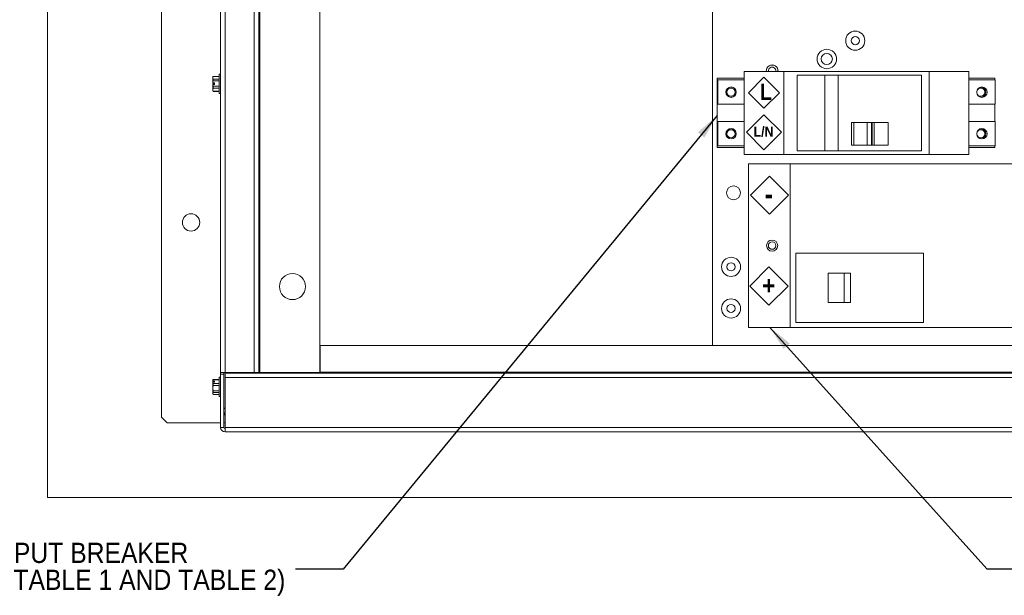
# Paper-space layout '5' of a CAD drawing. Header units: inches. Extents: x 1 to 109, y 1 to 85.
# Tile 7 of 26: x 26 to 52, y 40 to 55. Entities that reach past the tile are written whole.
import ezdxf

# ---------------------------------------------------------------- set-up
doc = ezdxf.new("R2010")
doc.units = ezdxf.units.IN
doc.header["$MEASUREMENT"] = 0
doc.styles.add('SLDTEXTSTYLE0', font='GOTHIC.TTF', dxfattribs={"width": 0.913})
doc.styles.add('SLDTEXTSTYLE1', font='GOTHICB.TTF', dxfattribs={"width": 0.913})
doc.styles.get("Standard").update_dxf_attribs({"font": 'GOTHIC.TTF'})
doc.dimstyles.new('SLDDIMSTYLE4', dxfattribs={"dimtxt": 0.18, "dimasz": 0.65, "dimexe": 0, "dimexo": 0.0625, "dimgap": 0, "dimtad": 0, "dimtih": 1, "dimtoh": 1, "dimdec": 0, "dimrnd": 1e-09, "dimzin": 0, "dimdsep": 46, "dimtxsty": 'Standard', "dimsah": 1, "dimcen": 0.09, "dimadec": 0, "dimazin": 0, "dimtfac": 0.65, "dimtdec": 0, "dimtofl": 0, "dimtmove": 0, "dimatfit": 3, "dimfxl": 1, "dimfrac": 2, "dimtolj": 1, "dimtzin": 0, "dimarcsym": 0})

# ---------------------------------------------------------------- blocks, each defined once
blk = doc.blocks.new('SW_NOTE_29')
at = {"color": 0, "linetype": 'Continuous', "lineweight": 0, "ltscale": 5}
for p, q in [((-0.367, 0.373), (0.125, 0.865)), ((0.125, 0.865), (0.616, 0.373)), ((0.125, -0.118), (-0.367, 0.373)), ((0.616, 0.373), (0.125, -0.118))]:
    blk.add_line(p, q, dxfattribs=at)
at = {"color": 0, "linetype": 'Continuous', "lineweight": 0, "ltscale": 5, "insert": (0, 0.665), "char_height": 0.521, "attachment_point": 1, "style": 'SLDTEXTSTYLE1'}
blk.add_mtext('-', dxfattribs=at)
blk = doc.blocks.new('SW_NOTE_30')
at = {"color": 0, "linetype": 'Continuous', "lineweight": 0, "ltscale": 5}
for p, q in [((-0.317, 0.348), (0.174, 0.84)), ((0.174, 0.84), (0.666, 0.348)), ((0.174, -0.143), (-0.317, 0.348)), ((0.666, 0.348), (0.174, -0.143))]:
    blk.add_line(p, q, dxfattribs=at)
at = {"color": 0, "linetype": 'Continuous', "lineweight": 0, "ltscale": 5, "insert": (0, 0.599), "char_height": 0.469, "attachment_point": 1, "style": 'SLDTEXTSTYLE1'}
blk.add_mtext('+', dxfattribs=at)
blk = doc.blocks.new('SW_NOTE_31')
at = {"color": 0, "linetype": 'Continuous', "lineweight": 0, "ltscale": 5}
for p, q in [((-0.296, 0.299), (0.105, 0.7)), ((0.105, 0.7), (0.506, 0.299)), ((0.105, -0.102), (-0.296, 0.299)), ((0.506, 0.299), (0.105, -0.102))]:
    blk.add_line(p, q, dxfattribs=at)
at = {"color": 0, "linetype": 'Continuous', "lineweight": 0, "ltscale": 5, "insert": (0, 0.532), "char_height": 0.417, "attachment_point": 1, "style": 'SLDTEXTSTYLE1'}
blk.add_mtext('L', dxfattribs=at)
blk = doc.blocks.new('SW_NOTE_32')
at = {"color": 0, "linetype": 'Continuous', "lineweight": 0, "ltscale": 5}
for p, q in [((-0.185, 0.187), (0.267, 0.64)), ((0.267, 0.64), (0.72, 0.187)), ((0.267, -0.266), (-0.185, 0.187)), ((0.72, 0.187), (0.267, -0.266))]:
    blk.add_line(p, q, dxfattribs=at)
at = {"color": 0, "linetype": 'Continuous', "lineweight": 0, "ltscale": 5, "insert": (0, 0.333), "char_height": 0.2604, "attachment_point": 1, "style": 'SLDTEXTSTYLE1'}
blk.add_mtext('L/N', dxfattribs=at)
blk = doc.blocks.new('SW_NOTE_34')
at = {"color": 0, "linetype": 'Continuous', "lineweight": 0, "ltscale": 5, "char_height": 0.52083, "attachment_point": 2, "style": 'SLDTEXTSTYLE0'}
for s, insert in [('AC INPUT BREAKER', (-5.849, 0.682)), ('(SEE NOTE 2, TABLE 1 AND TABLE 2)', (-5.914, -0.012))]:
    blk.add_mtext(s, dxfattribs=dict(at, insert=insert))

psp = doc.layouts.new('5')

# ---------------------------------------------------------------- linework, layer by layer
at = {"color": 7, "linetype": 'Continuous', "lineweight": 0, "ltscale": 5}
for p, q in [((26.984, 80.296), (26.984, 42.241)), ((26.984, 42.241), (71.003, 42.241))]:
    psp.add_line(p, q, dxfattribs=at)
at = {"color": 7, "linetype": 'Continuous', "lineweight": 15, "ltscale": 5}
for p, q in [((29.919, 44.306), (29.919, 68.774)), ((31.44, 45.458), (31.44, 67.936)), ((31.554, 45.458), (31.554, 67.936)), ((32.305, 45.458), (32.305, 67.936)), ((32.419, 67.936), (32.419, 45.458)), ((32.447, 45.458), (32.447, 67.936)), ((33.99, 45.458), (33.99, 67.936)), ((44.097, 58.979), (44.097, 46.158)), ((44.911, 51.073), (44.911, 53.216)), ((44.911, 53.216), (45.933, 53.216)), ((45.933, 53.216), (45.933, 51.073)), ((49.676, 53.216), (45.933, 53.216)), ((49.676, 51.073), (49.676, 53.216)), ((49.676, 53.216), (50.697, 53.216)), ((50.697, 51.073), (50.697, 53.216)), ((31.245, 53.084), (31.239, 53.071)), ((31.245, 53.083), (31.239, 53.051)), ((31.239, 53.051), (31.239, 53.071)), ((31.239, 53.051), (31.245, 53.019)), ((31.239, 52.924), (31.239, 53.051)), ((31.4, 53.084), (31.245, 53.084)), ((31.245, 53.084), (31.245, 53.083)), ((31.4, 53.083), (31.245, 53.083)), ((31.245, 53.019), (31.245, 52.972)), ((31.245, 53.019), (31.4, 53.019)), ((31.4, 52.972), (31.245, 52.972)), ((31.44, 53.141), (31.4, 53.141)), ((31.4, 53.141), (31.4, 52.644)), ((44.218, 53.037), (44.218, 51.252)), ((44.911, 53.037), (44.218, 53.037)), ((44.233, 52.995), (44.233, 52.369)), ((44.911, 52.995), (44.233, 52.995)), ((46.276, 53.116), (46.276, 51.173)), ((46.99, 53.116), (46.276, 53.116)), ((46.99, 53.116), (46.99, 51.173)), ((47.333, 53.116), (46.99, 53.116)), ((47.333, 51.173), (47.333, 53.116)), ((49.476, 53.116), (47.333, 53.116)), ((49.476, 53.116), (49.476, 51.173)), ((51.361, 53.037), (50.697, 53.037)), ((50.697, 52.995), (51.376, 52.995)), ((51.361, 52.995), (51.361, 53.037)), ((51.376, 52.995), (51.376, 52.369)), ((31.279, 52.924), (31.239, 52.924)), ((31.239, 52.924), (31.239, 52.924)), ((31.239, 52.924), (31.239, 52.905)), ((31.239, 52.905), (31.239, 52.905)), ((31.279, 52.905), (31.239, 52.905)), ((31.239, 52.742), (31.239, 52.879)), ((31.239, 52.879), (31.239, 52.879)), ((31.239, 52.879), (31.245, 52.831)), ((31.279, 52.879), (31.239, 52.879)), ((31.245, 52.781), (31.239, 52.742)), ((31.239, 52.742), (31.245, 52.704)), ((31.239, 52.714), (31.239, 52.742)), ((31.239, 52.714), (31.245, 52.7)), ((31.245, 52.831), (31.245, 52.781)), ((31.245, 52.831), (31.4, 52.831)), ((31.4, 52.781), (31.245, 52.781)), ((31.279, 52.879), (31.279, 52.924)), ((31.245, 52.704), (31.4, 52.704)), ((31.245, 52.704), (31.245, 52.7)), ((31.245, 52.7), (31.4, 52.7)), ((31.4, 52.644), (31.44, 52.644)), ((44.233, 52.369), (44.911, 52.369)), ((51.376, 52.369), (50.697, 52.369)), ((51.361, 51.923), (51.361, 52.369)), ((44.233, 51.923), (44.233, 51.297)), ((44.911, 51.923), (44.233, 51.923)), ((47.672, 51.899), (47.672, 51.319)), ((47.672, 51.899), (47.732, 51.899)), ((47.732, 51.899), (47.732, 51.319)), ((48.079, 51.899), (47.732, 51.899)), ((48.079, 51.319), (48.079, 51.899)), ((48.079, 51.899), (48.187, 51.899)), ((48.187, 51.899), (48.187, 51.319)), ((48.202, 51.899), (48.187, 51.899)), ((48.202, 51.319), (48.202, 51.899)), ((48.202, 51.899), (48.206, 51.899)), ((48.206, 51.319), (48.206, 51.899)), ((48.26, 51.899), (48.206, 51.899)), ((48.26, 51.319), (48.26, 51.899)), ((48.26, 51.899), (48.617, 51.899)), ((48.617, 51.899), (48.617, 51.319)), ((50.697, 51.923), (51.376, 51.923)), ((51.376, 51.923), (51.376, 51.297)), ((44.218, 51.252), (44.911, 51.252)), ((44.233, 51.297), (44.911, 51.297)), ((47.732, 51.319), (47.672, 51.319)), ((48.079, 51.319), (47.732, 51.319)), ((48.187, 51.319), (48.079, 51.319)), ((48.202, 51.319), (48.187, 51.319)), ((48.206, 51.319), (48.202, 51.319)), ((48.26, 51.319), (48.206, 51.319)), ((48.617, 51.319), (48.26, 51.319)), ((51.376, 51.297), (50.697, 51.297)), ((50.697, 51.251), (51.361, 51.251)), ((51.361, 51.251), (51.361, 51.297)), ((44.911, 51.073), (45.933, 51.073)), ((45.933, 51.073), (49.676, 51.073)), ((46.276, 51.173), (46.99, 51.173)), ((46.99, 51.173), (47.333, 51.173)), ((47.333, 51.173), (49.476, 51.173)), ((49.676, 51.073), (50.697, 51.073)), ((45.026, 50.836), (45.026, 46.622)), ((45.026, 50.836), (46.097, 50.836)), ((51.811, 50.836), (46.097, 50.836)), ((46.097, 50.836), (46.097, 46.622)), ((46.24, 48.536), (46.24, 46.75)), ((49.526, 48.536), (46.24, 48.536)), ((49.526, 46.75), (49.526, 48.536)), ((47.077, 47.265), (47.077, 48.022)), ((47.485, 48.022), (47.077, 48.022)), ((47.485, 47.265), (47.485, 48.022)), ((47.646, 48.022), (47.485, 48.022)), ((47.646, 47.265), (47.646, 48.022)), ((47.485, 47.265), (47.077, 47.265)), ((47.646, 47.265), (47.485, 47.265)), ((46.24, 46.75), (49.526, 46.75)), ((45.026, 46.622), (46.097, 46.622)), ((46.097, 46.622), (51.811, 46.622)), ((33.997, 46.158), (33.997, 45.472)), ((54.332, 46.158), (33.997, 46.158)), ((31.554, 45.458), (31.44, 45.458)), ((31.44, 45.415), (31.44, 45.458)), ((31.44, 44.044), (31.44, 45.415)), ((31.526, 45.415), (31.44, 45.415)), ((31.44, 45.415), (31.526, 45.415)), ((31.44, 45.415), (31.44, 45.415)), ((31.526, 45.415), (31.526, 45.458)), ((31.526, 44.044), (31.526, 45.415)), ((31.526, 45.415), (31.526, 45.415)), ((31.553, 45.458), (31.568, 45.444)), ((32.305, 45.458), (31.554, 45.458)), ((31.554, 45.33), (31.554, 45.444)), ((55.961, 45.444), (31.554, 45.444)), ((31.678, 45.458), (31.693, 45.444)), ((32.419, 45.458), (32.305, 45.458)), ((32.419, 45.458), (32.447, 45.458)), ((32.447, 45.458), (33.99, 45.458)), ((33.997, 45.472), (33.997, 45.444)), ((31.244, 45.278), (31.239, 45.266)), ((31.239, 45.238), (31.239, 45.266)), ((31.279, 45.24), (31.239, 45.24)), ((31.239, 45.238), (31.239, 45.24)), ((31.239, 45.238), (31.239, 45.21)), ((31.239, 45.211), (31.239, 45.21)), ((31.239, 45.211), (31.245, 45.18)), ((31.279, 45.211), (31.239, 45.211)), ((31.239, 45.058), (31.239, 45.21)), ((31.245, 45.127), (31.239, 45.058)), ((31.245, 45.28), (31.245, 45.27)), ((31.245, 45.28), (31.4, 45.28)), ((31.4, 45.27), (31.245, 45.27)), ((31.245, 45.18), (31.245, 45.127)), ((31.245, 45.18), (31.4, 45.18)), ((31.4, 45.127), (31.245, 45.127)), ((31.279, 45.211), (31.279, 45.24)), ((31.44, 45.336), (31.4, 45.336)), ((31.4, 45.336), (31.4, 44.839)), ((31.554, 44.044), (31.554, 45.33)), ((55.961, 45.33), (31.554, 45.33)), ((31.239, 45.058), (31.245, 44.988)), ((31.239, 44.92), (31.239, 45.058)), ((31.245, 44.945), (31.239, 44.92)), ((31.239, 44.92), (31.245, 44.896)), ((31.239, 44.909), (31.239, 44.92)), ((31.239, 44.909), (31.244, 44.897)), ((31.245, 44.988), (31.4, 44.988)), ((31.245, 44.988), (31.245, 44.945)), ((31.4, 44.945), (31.245, 44.945)), ((31.245, 44.896), (31.4, 44.896)), ((31.4, 44.839), (31.44, 44.839)), ((31.526, 44.519), (31.554, 44.545)), ((29.919, 44.306), (30.061, 44.163)), ((31.44, 44.163), (30.061, 44.163)), ((31.526, 44.044), (31.44, 44.044)), ((31.554, 44.044), (55.961, 44.044)), ((31.554, 44.015), (31.554, 44.044)), ((31.554, 44.015), (31.554, 43.93)), ((55.961, 43.93), (31.554, 43.93)), ((44.614, 43.93), (44.614, 43.927)), ((44.952, 43.927), (44.614, 43.927)), ((44.952, 43.927), (44.952, 43.93))]:
    psp.add_line(p, q, dxfattribs=at)
at = {"color": 8, "linetype": 'Continuous', "lineweight": 15, "ltscale": 5}
psp.add_line((54.483, 45.472), (33.997, 45.472), dxfattribs=at)
at = {"color": 8, "linetype": 'Continuous', "lineweight": 15, "ltscale": 5, "flags": 128}
psp.add_lwpolyline([(47.73, 46.622), (47.772, 46.618), (47.814, 46.622)], dxfattribs=at)
at = {"color": 7, "linetype": 'Continuous', "lineweight": 15, "ltscale": 25}
for centre, radius in [((47.772, 54.007), 0.246), ((47.772, 54.007), 0.105), ((47.04, 53.535), 0.251), ((47.04, 53.535), 0.144), ((44.576, 52.68), 0.134), ((44.576, 52.68), 0.132), ((44.576, 52.68), 0.105), ((51.033, 52.68), 0.134), ((44.576, 51.609), 0.134), ((44.576, 51.609), 0.132), ((44.576, 51.609), 0.105), ((51.033, 51.609), 0.134), ((44.64, 50.086), 0.179), ((30.678, 49.324), 0.223), ((45.633, 48.729), 0.143), ((45.633, 48.729), 0.0971), ((44.576, 48.18), 0.246), ((44.576, 48.18), 0.105), ((33.289, 47.672), 0.336), ((44.576, 47.109), 0.246), ((44.576, 47.109), 0.105)]:
    psp.add_circle(centre, radius, dxfattribs=at)
for centre, radius, start, end in [((45.633, 53.229), 0.152, 355.1523, 184.8477), ((45.633, 53.229), 0.151, 355.1294, 184.8706), ((45.633, 53.229), 0.0971, 352.3944, 187.6056), ((51.004, 52.68), 0.105, 270, 169.5828), ((51.004, 52.68), 0.132, 0, 87.8888), ((51.004, 52.68), 0.105, 192.8303, 270), ((51.004, 52.68), 0.132, 274.5243, 0), ((51.004, 51.608), 0.105, 270, 169.5821), ((51.004, 51.608), 0.132, 0, 87.8887), ((51.004, 51.608), 0.105, 192.831, 270), ((51.004, 51.608), 0.132, 274.5243, 0), ((31.665, 44.341), 0.14, 142.6789, 180), ((31.554, 44.044), 0.114, 180, 270), ((31.554, 44.044), 0.0286, 180, 270)]:
    psp.add_arc(centre, radius, start, end, dxfattribs=at)
at = {"color": 7, "linetype": 'Continuous', "lineweight": 15, "ltscale": 5}
for points, knots in [([(31.245, 52.972), (31.245, 52.969), (31.242, 52.953), (31.241, 52.937), (31.239, 52.924)], [0, 0, 0, 0, 0.1682745, 1, 1, 1, 1]), ([(31.245, 45.27), (31.245, 45.269), (31.242, 45.258), (31.241, 45.248), (31.239, 45.24)], [0, 0, 0, 0, 0.168275, 1, 1, 1, 1]), ([(31.554, 44.158), (31.547, 44.159), (31.53, 44.161), (31.527, 44.162), (31.526, 44.163)], [0, 0, 0, 0, 0.383898, 1, 1, 1, 1])]:
    psp.add_open_spline(points, degree=3, knots=knots, dxfattribs=at)

# ---------------------------------------------------------------- block references
at = {"color": 7, "linetype": 'Continuous', "lineweight": 0, "ltscale": 5}
for name, p in [('SW_NOTE_31', (45.318, 52.366)), ('SW_NOTE_32', (45.156, 51.46)), ('SW_NOTE_29', (45.441, 49.653)), ('SW_NOTE_30', (45.378, 47.337)), ('SW_NOTE_34', (33.364, 40.392))]:
    psp.add_blockref(name, p, dxfattribs=at)

# ---------------------------------------------------------------- leaders
for points in [[(44.218, 52.079), (34.594, 40.392), (33.364, 40.392)], [(45.574, 46.622), (51.156, 40.405), (52.386, 40.405)]]:
    psp.add_leader(points, dimstyle='SLDDIMSTYLE4', dxfattribs=at)

doc.saveas('drawing.dxf')
